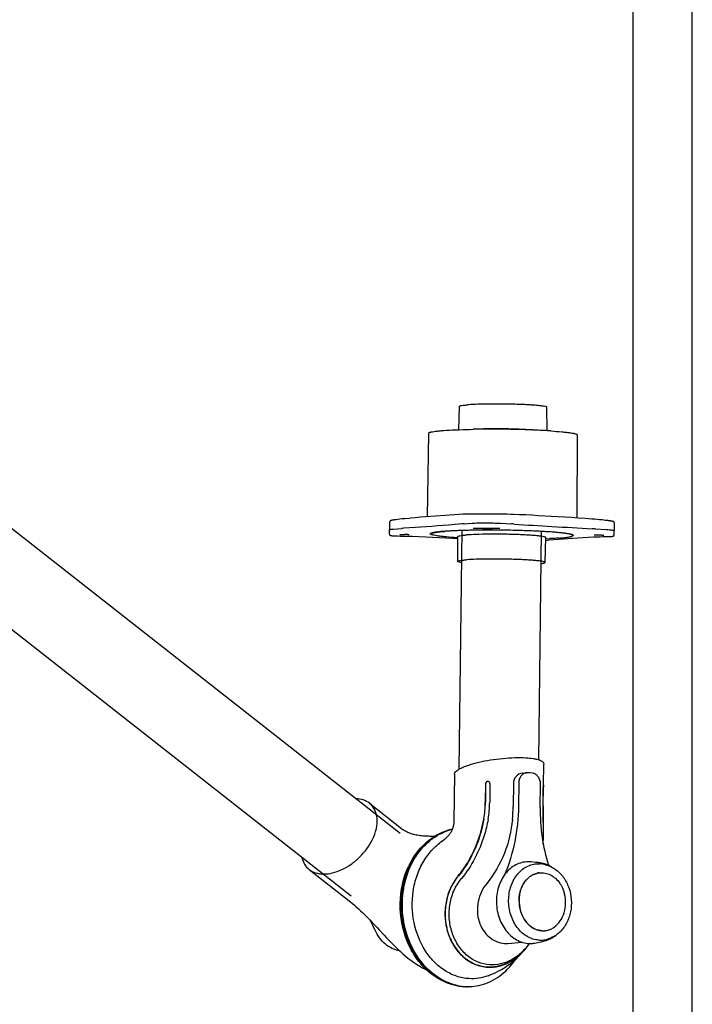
# Model space of a CAD drawing. Extents: x 0 to 420, y 0 to 297.
# Tile 6 of 7: x 363 to 420, y 65 to 148. Entities that reach past the tile are written whole.
import ezdxf

# ---------------------------------------------------------------- set-up
doc = ezdxf.new("R2010")
doc.units = 0
doc.header["$LTSCALE"] = 23.1
for name, color, linetype in [('100350_DXF_CONTINUOUS_LINE', 7, 'CONTINUOUS'), ('102161_DXF_CONTINUOUS_LINE', 7, 'CONTINUOUS'), ('102163_DXF_CONTINUOUS_LINE', 7, 'CONTINUOUS'), ('102200_DXF_CONTINUOUS_LINE', 7, 'CONTINUOUS'), ('102205_DXF_FORMAT', 7, 'CONTINUOUS'), ('105-5481_DXF_CONTINUOUS_LI', 7, 'CONTINUOUS')]:
    doc.layers.add(name, color=color, linetype=linetype)

msp = doc.modelspace()

# ---------------------------------------------------------------- linework, layer by layer
at = {"layer": '100350_DXF_CONTINUOUS_LINE', "color": 7, "linetype": 'CONTINUOUS'}
for p, q in [((400.314, 113.936), (400.371, 115.905)), ((407.745, 113.851), (407.733, 115.82)), ((401.346, 113.964), (401.521, 113.972)), ((406.716, 113.902), (406.539, 113.914)), ((397.755, 113.644), (397.637, 106.591)), ((410.297, 113.499), (410.253, 106.493)), ((394.836, 106.327), (394.805, 106.322)), ((394.87, 106.332), (394.836, 106.327)), ((395.013, 106.351), (394.87, 106.332)), ((395.166, 106.37), (395.013, 106.351)), ((395.324, 106.39), (395.166, 106.37)), ((395.486, 106.409), (395.324, 106.39)), ((395.591, 106.421), (395.486, 106.409)), ((395.639, 106.426), (395.591, 106.421)), ((395.688, 106.431), (395.639, 106.426)), ((395.751, 106.437), (395.688, 106.431)), ((395.751, 106.437), (396.189, 106.477)), ((398.337, 106.643), (397.498, 106.581)), ((400.719, 106.804), (400.666, 106.802)), ((400.783, 106.806), (400.719, 106.804)), ((400.91, 106.811), (400.783, 106.806)), ((401.071, 106.816), (400.91, 106.811)), ((401.229, 106.82), (401.071, 106.816)), ((401.382, 106.823), (401.229, 106.82)), ((401.519, 106.825), (401.382, 106.823)), ((403.956, 106.817), (403.771, 106.82)), ((404.162, 106.813), (403.956, 106.817)), ((404.373, 106.809), (404.162, 106.813)), ((404.683, 106.8), (404.373, 106.809)), ((404.819, 106.796), (404.683, 106.8)), ((404.92, 106.792), (404.819, 106.796)), ((411.511, 106.404), (411.51, 106.404)), ((411.624, 106.394), (411.511, 106.404)), ((411.749, 106.384), (411.624, 106.394)), ((411.968, 106.364), (411.749, 106.384)), ((412.182, 106.344), (411.968, 106.364)), ((412.39, 106.324), (412.182, 106.344)), ((412.675, 106.295), (412.39, 106.324)), ((412.73, 106.289), (412.675, 106.295)), ((412.795, 106.281), (412.73, 106.289)), ((412.835, 106.277), (412.795, 106.281)), ((412.893, 106.27), (412.835, 106.277)), ((412.929, 106.265), (412.893, 106.27)), ((412.963, 106.26), (412.929, 106.265)), ((412.995, 106.256), (412.963, 106.26)), ((413.026, 106.252), (412.995, 106.256)), ((413.054, 106.247), (413.026, 106.252)), ((413.081, 106.243), (413.054, 106.247)), ((413.107, 106.239), (413.081, 106.243)), ((394.467, 106.152), (394.448, 105.501)), ((394.45, 105.14), (394.448, 105.501)), ((394.448, 105.501), (394.448, 105.501)), ((394.467, 106.152), (394.467, 106.152)), ((394.789, 105.563), (395.468, 105.613)), ((400.743, 106.004), (401.421, 106.054)), ((402.323, 105.61), (402.324, 105.61)), ((402.324, 105.61), (402.325, 105.61)), ((402.325, 105.61), (402.326, 105.61)), ((402.326, 105.61), (402.328, 105.61)), ((402.328, 105.61), (402.329, 105.61)), ((402.329, 105.61), (402.331, 105.61)), ((402.331, 105.61), (402.334, 105.61)), ((402.334, 105.61), (402.337, 105.611)), ((402.337, 105.611), (402.34, 105.611)), ((402.34, 105.611), (402.345, 105.611)), ((402.345, 105.611), (402.35, 105.611)), ((402.35, 105.611), (402.358, 105.611)), ((402.358, 105.611), (402.369, 105.612)), ((402.369, 105.612), (402.384, 105.612)), ((402.384, 105.612), (402.406, 105.612)), ((402.406, 105.612), (402.439, 105.613)), ((402.439, 105.613), (402.493, 105.613)), ((402.493, 105.613), (402.582, 105.613)), ((402.582, 105.613), (402.628, 105.613)), ((402.628, 105.613), (402.766, 105.613)), ((402.766, 105.613), (402.885, 105.612)), ((402.885, 105.612), (402.963, 105.611)), ((402.963, 105.611), (403.014, 105.61)), ((403.014, 105.61), (403.046, 105.61)), ((403.046, 105.61), (403.07, 105.609)), ((403.07, 105.609), (403.085, 105.609)), ((403.085, 105.609), (403.096, 105.608)), ((403.096, 105.608), (403.106, 105.608)), ((403.106, 105.608), (403.113, 105.607)), ((403.113, 105.607), (403.12, 105.607)), ((403.12, 105.607), (403.124, 105.607)), ((403.124, 105.607), (403.127, 105.607)), ((403.127, 105.607), (403.13, 105.607)), ((403.13, 105.607), (403.132, 105.606)), ((403.132, 105.606), (403.134, 105.606)), ((403.134, 105.606), (403.135, 105.606)), ((403.135, 105.606), (403.137, 105.606)), ((403.83, 106.049), (404.74, 105.995)), ((411.815, 105.578), (412.725, 105.524)), ((413.131, 106.235), (413.107, 106.239)), ((413.153, 106.231), (413.131, 106.235)), ((413.407, 105.067), (413.417, 105.428)), ((413.414, 106.079), (413.417, 105.428)), ((413.417, 105.428), (413.417, 105.428)), ((394.788, 104.988), (394.817, 104.986)), ((394.817, 104.986), (394.847, 104.985)), ((394.847, 104.985), (394.88, 104.983)), ((394.88, 104.983), (394.915, 104.981)), ((394.915, 104.981), (394.951, 104.98)), ((394.951, 104.98), (394.99, 104.979)), ((394.99, 104.979), (395.031, 104.977)), ((395.031, 104.977), (395.074, 104.976)), ((395.074, 104.976), (395.142, 104.975)), ((395.142, 104.975), (395.384, 104.972)), ((395.384, 104.972), (395.589, 104.968)), ((395.387, 105.093), (395.398, 105.094)), ((395.398, 105.094), (395.411, 105.096)), ((395.411, 105.096), (395.424, 105.097)), ((395.424, 105.097), (395.438, 105.098)), ((395.438, 105.098), (395.452, 105.1)), ((395.452, 105.1), (395.468, 105.101)), ((395.468, 105.101), (395.484, 105.103)), ((395.484, 105.103), (395.5, 105.104)), ((395.5, 105.104), (395.518, 105.105)), ((395.518, 105.105), (395.535, 105.107)), ((395.535, 105.107), (395.553, 105.108)), ((395.553, 105.108), (395.581, 105.11)), ((395.581, 105.11), (395.61, 105.111)), ((395.589, 104.968), (395.799, 104.964)), ((395.61, 105.111), (395.634, 105.112)), ((395.634, 105.112), (395.658, 105.113)), ((395.658, 105.113), (395.681, 105.114)), ((395.681, 105.114), (395.716, 105.115)), ((395.716, 105.115), (395.739, 105.116)), ((395.739, 105.116), (395.773, 105.117)), ((395.773, 105.117), (395.806, 105.118)), ((395.799, 104.964), (396.014, 104.958)), ((395.806, 105.118), (395.838, 105.118)), ((395.838, 105.118), (395.858, 105.118)), ((395.858, 105.118), (395.878, 105.118)), ((395.878, 105.118), (395.898, 105.118)), ((395.898, 105.118), (395.916, 105.118)), ((395.916, 105.118), (395.934, 105.118)), ((395.934, 105.118), (395.951, 105.117)), ((395.951, 105.117), (395.968, 105.117)), ((395.968, 105.117), (395.983, 105.116)), ((395.983, 105.116), (395.998, 105.116)), ((395.998, 105.116), (396.012, 105.115)), ((396.012, 105.115), (396.026, 105.115)), ((396.014, 104.958), (396.155, 104.954)), ((396.026, 105.115), (396.038, 105.114)), ((396.155, 104.954), (396.361, 104.949)), ((396.361, 104.949), (396.362, 104.949)), ((397.934, 105.151), (397.935, 105.216)), ((399.216, 104.828), (399.771, 104.796)), ((399.771, 104.796), (400.21, 104.769)), ((400.209, 104.824), (399.88, 104.847)), ((400.221, 102.834), (400.209, 104.928)), ((407.583, 102.749), (407.643, 104.843)), ((407.64, 104.739), (407.97, 104.754)), ((409.922, 105.014), (409.923, 105.079)), ((411.672, 104.902), (412.117, 104.915)), ((411.782, 105.082), (411.791, 105.082)), ((411.791, 105.082), (411.801, 105.083)), ((411.801, 105.083), (411.812, 105.083)), ((411.812, 105.083), (411.823, 105.083)), ((411.823, 105.083), (411.835, 105.084)), ((411.835, 105.084), (411.848, 105.084)), ((411.848, 105.084), (411.861, 105.084)), ((411.861, 105.084), (411.875, 105.084)), ((411.875, 105.084), (411.89, 105.084)), ((411.89, 105.084), (411.913, 105.083)), ((411.913, 105.083), (411.937, 105.083)), ((411.937, 105.083), (411.962, 105.082)), ((411.962, 105.082), (411.989, 105.082)), ((411.989, 105.082), (412.016, 105.081)), ((412.016, 105.081), (412.05, 105.079)), ((412.05, 105.079), (412.077, 105.078)), ((412.077, 105.078), (412.113, 105.076)), ((412.113, 105.076), (412.149, 105.074)), ((412.117, 104.915), (412.118, 104.915)), ((412.118, 104.915), (412.23, 104.918)), ((412.149, 105.074), (412.176, 105.073)), ((412.176, 105.073), (412.211, 105.071)), ((412.211, 105.071), (412.245, 105.068)), ((412.23, 104.918), (412.463, 104.925)), ((412.245, 105.068), (412.277, 105.066)), ((412.277, 105.066), (412.308, 105.063)), ((412.308, 105.063), (412.33, 105.061)), ((412.33, 105.061), (412.352, 105.059)), ((412.352, 105.059), (412.372, 105.057)), ((412.372, 105.057), (412.391, 105.055)), ((412.391, 105.055), (412.409, 105.053)), ((412.409, 105.053), (412.425, 105.052)), ((412.425, 105.052), (412.441, 105.05)), ((412.441, 105.05), (412.451, 105.049)), ((412.451, 105.049), (412.46, 105.047)), ((412.46, 105.047), (412.469, 105.046)), ((412.463, 104.925), (412.621, 104.93)), ((412.481, 105.044), (412.488, 105.043)), ((412.488, 105.043), (412.495, 105.042)), ((412.495, 105.042), (412.502, 105.041)), ((412.851, 104.934), (413.013, 104.936)), ((413.058, 104.937), (413.08, 104.938)), ((413.08, 104.938), (413.1, 104.938)), ((413.1, 104.938), (413.119, 104.939)), ((413.119, 104.939), (413.138, 104.94)), ((413.138, 104.94), (413.155, 104.94)), ((413.155, 104.94), (413.172, 104.941)), ((413.172, 104.941), (413.187, 104.942)), ((413.187, 104.942), (413.202, 104.943)), ((413.407, 105.067), (413.407, 105.067))]:
    msp.add_line(p, q, dxfattribs=at)
for points in [[(394.805, 106.322), (394.79, 106.32), (394.776, 106.318), (394.762, 106.315), (394.748, 106.313), (394.735, 106.311), (394.722, 106.308), (394.71, 106.306), (394.698, 106.304), (394.687, 106.302), (394.676, 106.299), (394.665, 106.297), (394.655, 106.295), (394.645, 106.292), (394.636, 106.29), (394.627, 106.288), (394.618, 106.286), (394.61, 106.283), (394.602, 106.281), (394.594, 106.279), (394.587, 106.276), (394.58, 106.274), (394.573, 106.272), (394.566, 106.269), (394.56, 106.267), (394.554, 106.264), (394.547, 106.261), (394.541, 106.258), (394.535, 106.255), (394.529, 106.251), (394.522, 106.247), (394.516, 106.243), (394.51, 106.237), (394.503, 106.232), (394.497, 106.225), (394.491, 106.218), (394.485, 106.209), (394.479, 106.2), (394.474, 106.19), (394.471, 106.179), (394.468, 106.167), (394.467, 106.156), (394.467, 106.152)], [(397.498, 106.581), (397.069, 106.549), (396.632, 106.514), (396.189, 106.477)], [(400.667, 106.802), (400.307, 106.782), (399.928, 106.759), (399.541, 106.732), (399.147, 106.703), (398.337, 106.643)], [(407.026, 106.687), (406.487, 106.717), (405.954, 106.746), (405.427, 106.772), (404.92, 106.792)], [(411.51, 106.404), (410.948, 106.446), (410.373, 106.485), (409.802, 106.522), (409.237, 106.556), (408.676, 106.59), (408.121, 106.622), (407.026, 106.687)], [(402.321, 105.609), (402.321, 105.609), (402.321, 105.609), (402.321, 105.609), (402.321, 105.609), (402.322, 105.609), (402.322, 105.61), (402.322, 105.61), (402.323, 105.61), (402.323, 105.61)], [(403.137, 105.606), (403.138, 105.606), (403.139, 105.606), (403.139, 105.606), (403.14, 105.606), (403.14, 105.606), (403.141, 105.606), (403.141, 105.605), (403.142, 105.605), (403.142, 105.605), (403.142, 105.605)], [(413.414, 106.079), (413.413, 106.082), (413.413, 106.092), (413.411, 106.102), (413.408, 106.112), (413.405, 106.121), (413.401, 106.13), (413.396, 106.138), (413.391, 106.145), (413.386, 106.151), (413.38, 106.157), (413.375, 106.161), (413.37, 106.166), (413.365, 106.17), (413.36, 106.173), (413.355, 106.176), (413.35, 106.179), (413.345, 106.181), (413.341, 106.183), (413.336, 106.185), (413.332, 106.187), (413.327, 106.189), (413.323, 106.191), (413.318, 106.193), (413.313, 106.195), (413.308, 106.196), (413.302, 106.198), (413.297, 106.2), (413.291, 106.201), (413.285, 106.203), (413.279, 106.205), (413.273, 106.206), (413.266, 106.208), (413.259, 106.21), (413.252, 106.212), (413.245, 106.213), (413.237, 106.215), (413.229, 106.217), (413.221, 106.219), (413.212, 106.22), (413.203, 106.222), (413.194, 106.224), (413.184, 106.226), (413.174, 106.228), (413.153, 106.231)], [(394.45, 105.14), (394.45, 105.135), (394.451, 105.124), (394.453, 105.113), (394.457, 105.102), (394.461, 105.092), (394.466, 105.082), (394.472, 105.074), (394.478, 105.066), (394.484, 105.059), (394.491, 105.054), (394.497, 105.049), (394.503, 105.044), (394.509, 105.04), (394.515, 105.037), (394.521, 105.034), (394.527, 105.031), (394.533, 105.029), (394.539, 105.026), (394.544, 105.024), (394.55, 105.022), (394.556, 105.021), (394.562, 105.019), (394.568, 105.017), (394.574, 105.016), (394.581, 105.014), (394.588, 105.012), (394.595, 105.011), (394.602, 105.01), (394.609, 105.008), (394.617, 105.007), (394.625, 105.006), (394.633, 105.004), (394.642, 105.003), (394.651, 105.002), (394.66, 105), (394.67, 104.999), (394.68, 104.998), (394.69, 104.997), (394.701, 104.996), (394.712, 104.995), (394.724, 104.994), (394.736, 104.992), (394.748, 104.991), (394.761, 104.99), (394.788, 104.988)], [(395.317, 105.079), (395.317, 105.079), (395.317, 105.079), (395.318, 105.079), (395.319, 105.08), (395.32, 105.08), (395.322, 105.081), (395.323, 105.081), (395.325, 105.082), (395.328, 105.082), (395.33, 105.083), (395.333, 105.084), (395.335, 105.084), (395.339, 105.085), (395.342, 105.085), (395.345, 105.086), (395.349, 105.087), (395.353, 105.088), (395.357, 105.088), (395.362, 105.089), (395.366, 105.09), (395.371, 105.09), (395.376, 105.091), (395.381, 105.092), (395.387, 105.093)], [(396.038, 105.114), (396.049, 105.113), (396.055, 105.113), (396.06, 105.113), (396.065, 105.112), (396.07, 105.112), (396.074, 105.111), (396.079, 105.111), (396.083, 105.111), (396.087, 105.11), (396.091, 105.11), (396.094, 105.109), (396.098, 105.109), (396.101, 105.109), (396.104, 105.108), (396.106, 105.108), (396.109, 105.107), (396.111, 105.107), (396.113, 105.106), (396.115, 105.106), (396.117, 105.106), (396.118, 105.105), (396.119, 105.105), (396.12, 105.105), (396.121, 105.105)], [(396.362, 104.949), (396.932, 104.933), (397.513, 104.912), (398.087, 104.887), (398.654, 104.858), (399.216, 104.828)], [(407.636, 104.605), (407.938, 104.638), (408.317, 104.676), (408.705, 104.711), (409.102, 104.743), (409.508, 104.775), (409.923, 104.805), (410.347, 104.833), (410.78, 104.859), (411.222, 104.882), (411.672, 104.902)], [(411.733, 105.077), (411.734, 105.077), (411.734, 105.077), (411.735, 105.077), (411.736, 105.078), (411.737, 105.078), (411.738, 105.078), (411.74, 105.078), (411.742, 105.079), (411.744, 105.079), (411.746, 105.079), (411.748, 105.08), (411.751, 105.08), (411.754, 105.08), (411.757, 105.08), (411.76, 105.081), (411.763, 105.081), (411.767, 105.081), (411.77, 105.081), (411.774, 105.082), (411.778, 105.082), (411.782, 105.082)], [(412.469, 105.046), (412.477, 105.045), (412.481, 105.044)], [(412.502, 105.041), (412.508, 105.04), (412.511, 105.04), (412.513, 105.039), (412.516, 105.039), (412.518, 105.038), (412.521, 105.038), (412.523, 105.037), (412.525, 105.037), (412.527, 105.036), (412.529, 105.036), (412.531, 105.036), (412.532, 105.035), (412.534, 105.035), (412.535, 105.034), (412.536, 105.034), (412.537, 105.034), (412.538, 105.033), (412.539, 105.033), (412.54, 105.033), (412.54, 105.033)], [(412.621, 104.93), (412.775, 104.933), (412.851, 104.934)], [(413.013, 104.936), (413.024, 104.936), (413.058, 104.937)], [(413.202, 104.943), (413.209, 104.944), (413.216, 104.944), (413.223, 104.945), (413.229, 104.946), (413.235, 104.946), (413.241, 104.947), (413.247, 104.948), (413.253, 104.948), (413.259, 104.949), (413.264, 104.95), (413.269, 104.95), (413.274, 104.951), (413.279, 104.952), (413.284, 104.953), (413.289, 104.954), (413.293, 104.955), (413.298, 104.956), (413.302, 104.957), (413.307, 104.958), (413.311, 104.959), (413.316, 104.96), (413.32, 104.961), (413.325, 104.963), (413.329, 104.965), (413.334, 104.966), (413.339, 104.969), (413.344, 104.971), (413.349, 104.974), (413.355, 104.977), (413.361, 104.981), (413.366, 104.986), (413.372, 104.991), (413.378, 104.997), (413.384, 105.003), (413.389, 105.011), (413.394, 105.019), (413.398, 105.028), (413.402, 105.037), (413.404, 105.046), (413.406, 105.056), (413.407, 105.065), (413.407, 105.067)]]:
    msp.add_lwpolyline(points, dxfattribs=at)
for centre, radius, start, end in [((402.947, 19.729), 94.249, 87.81621, 90.867), ((403.98, 48.406), 65.553, 86.6818, 87.76297), ((404.948, 65.919), 48.013, 86.26491, 86.62543), ((401.883, 75.84), 30.987, 90.14363, 90.67146), ((402.308, -31.387), 138.214, 89.95894, 90.2086), ((402.168, -3.805), 110.632, 89.87604, 90.1879), ((402.299, -37.553), 144.381, 89.74363, 89.95707), ((402.056, -135.673), 242.501, 89.78991, 89.91702), ((402.298, -36.535), 143.363, 89.49849, 89.74148), ((402.464, -28.985), 135.811, 89.54043, 89.79691), ((403.069, 50.875), 55.949, 89.28066, 89.50388), ((396.505, 91.574), 14.077, 93.4153, 94.22683), ((401.467, 96.123), 9.907, 94.19216, 95.21976), ((401.833, 72.438), 33.177, 90.24964, 90.56842), ((403.191, 56.455), 49.157, 89.33564, 89.45589), ((403.144, 78.907), 27.135, 86.11146, 86.62771), ((428.96, 458.717), 353.551, 266.11146, 266.62771), ((433.26, 532.445), 427.404, 266.63371, 267.08905), ((409.889, 72.831), 32.803, 86.63371, 87.08905), ((398.009, 105.256), 0.14, 234.03101, 237.044), ((398.029, 105.287), 0.176, 237.03576, 239.67218)]:
    msp.add_arc(centre, radius, start, end, dxfattribs=at)
for points, knots in [([(400.371, 115.905), (400.372, 115.912), (400.388, 115.929), (400.451, 115.955), (400.588, 115.984), (400.816, 116.013), (400.997, 116.029), (401.101, 116.036)], [0, 0, 0, 0, 0.029617, 0.082842, 0.275168, 0.582975, 1, 1, 1, 1]), ([(407.733, 115.82), (407.733, 115.827), (407.718, 115.845), (407.658, 115.871), (407.527, 115.903), (407.309, 115.936), (407.012, 115.969), (406.643, 116.001), (406.211, 116.029), (405.727, 116.053), (405.201, 116.073), (404.648, 116.088), (403.893, 116.101), (402.982, 116.103), (401.989, 116.084), (401.374, 116.056), (401.101, 116.036)], [0, 0, 0, 0, 0.003252, 0.009035, 0.029866, 0.063199, 0.108396, 0.164417, 0.229931, 0.30336, 0.382929, 0.466708, 0.552666, 0.722767, 0.876821, 1, 1, 1, 1]), ([(397.755, 113.644), (397.755, 113.663), (397.792, 113.689), (397.843, 113.71), (397.909, 113.731), (397.992, 113.75), (398.137, 113.778), (398.362, 113.81), (398.681, 113.843), (399.229, 113.887), (399.67, 113.91), (399.983, 113.923)], [0, 0, 0, 0, 0.025203, 0.047696, 0.077656, 0.115236, 0.160446, 0.273438, 0.415612, 0.585435, 1, 1, 1, 1]), ([(399.983, 113.923), (400.102, 113.928), (400.615, 113.948), (401.128, 113.96), (401.521, 113.967)], [0, 0, 0, 0, 0.232525, 1, 1, 1, 1]), ([(406.539, 113.914), (406.152, 113.941), (405.316, 113.981), (404.031, 114.01), (402.746, 114.01), (401.909, 113.99), (401.521, 113.972)], [0, 0, 0, 0, 0.231905, 0.500001, 0.768097, 1, 1, 1, 1]), ([(408.076, 113.83), (408.388, 113.81), (408.829, 113.777), (409.375, 113.72), (409.694, 113.679), (409.918, 113.643), (410.062, 113.611), (410.144, 113.59), (410.21, 113.568), (410.261, 113.545), (410.297, 113.518), (410.297, 113.499)], [0, 0, 0, 0, 0.414576, 0.584397, 0.726568, 0.839557, 0.884767, 0.922345, 0.952305, 0.974797, 1, 1, 1, 1]), ([(394.448, 105.501), (394.448, 105.504), (394.456, 105.513), (394.485, 105.524), (394.549, 105.538), (394.656, 105.552), (394.74, 105.559), (394.789, 105.563)], [0, 0, 0, 0, 0.029614, 0.082843, 0.275169, 0.582974, 1, 1, 1, 1]), ([(400.566, 105.989), (400.194, 105.955), (398.562, 105.814), (396.928, 105.702), (395.666, 105.626)], [0, 0, 0, 0, 0.228192, 1, 1, 1, 1]), ([(397.903, 105.177), (397.903, 105.187), (397.915, 105.203), (397.937, 105.218), (397.975, 105.237), (398.041, 105.258), (398.141, 105.282), (398.269, 105.306), (398.492, 105.338), (398.834, 105.374), (399.316, 105.41), (399.887, 105.441), (400.534, 105.466), (401.245, 105.484), (402.008, 105.496), (403.085, 105.501), (404.445, 105.49), (406.022, 105.449), (407.046, 105.404), (407.53, 105.375)], [0, 0, 0, 0, 0.003121, 0.005427, 0.008359, 0.016236, 0.026883, 0.040308, 0.056477, 0.096778, 0.147095, 0.206502, 0.273888, 0.347982, 0.427384, 0.510588, 0.682043, 0.849394, 1, 1, 1, 1]), ([(409.922, 105.014), (409.922, 105.025), (409.906, 105.044), (409.879, 105.061), (409.831, 105.083), (409.748, 105.109), (409.622, 105.138), (409.461, 105.167), (409.18, 105.209), (408.751, 105.257), (408.151, 105.308), (407.447, 105.354), (406.658, 105.393), (405.802, 105.426), (404.901, 105.45), (403.672, 105.471), (402.188, 105.475), (400.57, 105.444), (399.568, 105.399), (399.123, 105.366)], [0, 0, 0, 0, 0.003228, 0.005742, 0.008988, 0.017798, 0.029764, 0.044868, 0.063041, 0.108191, 0.164181, 0.229678, 0.303104, 0.382682, 0.466482, 0.552468, 0.72264, 0.876767, 1, 1, 1, 1]), ([(401.421, 106.054), (401.587, 106.066), (401.964, 106.081), (402.566, 106.087), (403.203, 106.077), (403.628, 106.061), (403.83, 106.049)], [0, 0, 0, 0, 0.207182, 0.469825, 0.748162, 1, 1, 1, 1]), ([(403.658, 105.61), (403.318, 105.613), (402.662, 105.615), (402.006, 105.616), (401.689, 105.615)], [0, 0, 0, 0, 0.516987, 1, 1, 1, 1]), ([(412.725, 105.524), (412.822, 105.518), (412.958, 105.509), (413.128, 105.493), (413.228, 105.481), (413.306, 105.469), (413.365, 105.456), (413.399, 105.446), (413.417, 105.434), (413.417, 105.428)], [0, 0, 0, 0, 0.412743, 0.582813, 0.725622, 0.839352, 0.922731, 0.975344, 1, 1, 1, 1]), ([(397.927, 105.143), (397.923, 105.145), (397.912, 105.154), (397.903, 105.168), (397.903, 105.177)], [0, 0, 0, 0, 0.318246, 1, 1, 1, 1]), ([(397.934, 105.151), (397.935, 105.163), (397.952, 105.182), (397.98, 105.198), (398.031, 105.22), (398.119, 105.244), (398.252, 105.272), (398.421, 105.297), (398.715, 105.333), (398.953, 105.354), (399.123, 105.366)], [0, 0, 0, 0, 0.02943, 0.052572, 0.082536, 0.164003, 0.27473, 0.414493, 0.58262, 1, 1, 1, 1]), ([(399.88, 104.847), (399.605, 104.866), (399.218, 104.897), (398.739, 104.949), (398.46, 104.987), (398.265, 105.021), (398.138, 105.049), (398.067, 105.069), (398.01, 105.089), (397.965, 105.11), (397.934, 105.134), (397.934, 105.151)], [0, 0, 0, 0, 0.415547, 0.585176, 0.726952, 0.839503, 0.884523, 0.921958, 0.951835, 0.974336, 1, 1, 1, 1]), ([(400.209, 104.928), (400.209, 104.936), (400.225, 104.954), (400.288, 104.979), (400.427, 105.009), (400.657, 105.038), (400.84, 105.054), (400.946, 105.062)], [0, 0, 0, 0, 0.029268, 0.082024, 0.273877, 0.581968, 1, 1, 1, 1]), ([(407.643, 104.843), (407.644, 104.85), (407.629, 104.868), (407.569, 104.894), (407.437, 104.926), (407.219, 104.96), (406.919, 104.994), (406.547, 105.025), (406.111, 105.054), (405.621, 105.079), (405.09, 105.099), (404.531, 105.114), (403.768, 105.127), (402.848, 105.129), (401.844, 105.11), (401.222, 105.082), (400.946, 105.062)], [0, 0, 0, 0, 0.003205, 0.008913, 0.029597, 0.06281, 0.107917, 0.163879, 0.229364, 0.302794, 0.382388, 0.466214, 0.552236, 0.722493, 0.876704, 1, 1, 1, 1]), ([(407.53, 105.375), (407.709, 105.364), (408.048, 105.343), (408.527, 105.305), (408.943, 105.265), (409.292, 105.224), (409.537, 105.186), (409.696, 105.154), (409.787, 105.132), (409.858, 105.11), (409.909, 105.088), (409.943, 105.067), (409.954, 105.047), (409.954, 105.039)], [0, 0, 0, 0, 0.217632, 0.412755, 0.582784, 0.725492, 0.839078, 0.884533, 0.922287, 0.952321, 0.974751, 0.990057, 1, 1, 1, 1]), ([(408.733, 104.799), (408.675, 104.795), (408.42, 104.777), (408.166, 104.763), (407.97, 104.754)], [0, 0, 0, 0, 0.230136, 1, 1, 1, 1]), ([(408.733, 104.799), (408.903, 104.812), (409.142, 104.832), (409.436, 104.868), (409.605, 104.894), (409.738, 104.921), (409.825, 104.945), (409.876, 104.967), (409.905, 104.983), (409.922, 105.002), (409.922, 105.014)], [0, 0, 0, 0, 0.41738, 0.585507, 0.72527, 0.835997, 0.917464, 0.947428, 0.97057, 1, 1, 1, 1]), ([(409.934, 105.008), (409.933, 105.007), (409.926, 105.002), (409.919, 104.998), (409.914, 104.995)], [0, 0, 0, 0, 0.227134, 1, 1, 1, 1]), ([(409.954, 105.039), (409.954, 105.036), (409.952, 105.024), (409.942, 105.014), (409.934, 105.008)], [0, 0, 0, 0, 0.209881, 1, 1, 1, 1]), ([(400.221, 102.834), (400.221, 102.841), (400.237, 102.859), (400.3, 102.884), (400.437, 102.914), (400.665, 102.942), (400.846, 102.958), (400.951, 102.966)], [0, 0, 0, 0, 0.029268, 0.082024, 0.273877, 0.581968, 1, 1, 1, 1]), ([(407.583, 102.749), (407.583, 102.756), (407.568, 102.774), (407.509, 102.8), (407.379, 102.832), (407.162, 102.865), (406.865, 102.899), (406.497, 102.93), (406.065, 102.958), (405.58, 102.983), (405.055, 103.003), (404.501, 103.018), (403.746, 103.03), (402.834, 103.032), (401.84, 103.014), (401.224, 102.986), (400.951, 102.966)], [0, 0, 0, 0, 0.003205, 0.008913, 0.029597, 0.06281, 0.107917, 0.163879, 0.229364, 0.302794, 0.382388, 0.466214, 0.552236, 0.722493, 0.876704, 1, 1, 1, 1]), ([(400.546, 102.734), (400.499, 102.741), (400.417, 102.755), (400.325, 102.776), (400.27, 102.795), (400.241, 102.808), (400.221, 102.823), (400.221, 102.834)], [0, 0, 0, 0, 0.412147, 0.714301, 0.823886, 0.90642, 1, 1, 1, 1]), ([(407.255, 102.657), (407.303, 102.663), (407.385, 102.675), (407.478, 102.694), (407.533, 102.711), (407.562, 102.724), (407.582, 102.738), (407.583, 102.749)], [0, 0, 0, 0, 0.412136, 0.714298, 0.823893, 0.906419, 1, 1, 1, 1])]:
    msp.add_open_spline(points, degree=3, knots=knots, dxfattribs=at)
at = {"layer": '102161_DXF_CONTINUOUS_LINE', "color": 7, "linetype": 'CONTINUOUS'}
for p, q in [((400.347, 85.33), (400.578, 105.466)), ((407.065, 86.103), (407.286, 105.389))]:
    msp.add_line(p, q, dxfattribs=at)
at = {"layer": '102163_DXF_CONTINUOUS_LINE', "color": 7, "linetype": 'CONTINUOUS'}
for p, q in [((395.367, 79.887), (360.027, 107.6)), ((391.228, 74.608), (356.284, 102.011))]:
    msp.add_line(p, q, dxfattribs=at)
at = {"layer": '102200_DXF_CONTINUOUS_LINE', "color": 7, "linetype": 'CONTINUOUS'}
for p, q in [((407.449, 84.011), (407.469, 85.751)), ((399.934, 84.885), (399.888, 80.907)), ((405.654, 84.979), (406.006, 85.006)), ((406.064, 85.007), (406.006, 85.005)), ((406.287, 85.001), (406.064, 85.007)), ((406.51, 84.981), (406.287, 85.001)), ((402.558, 84.096), (402.54, 82.527)), ((402.566, 84.094), (402.548, 82.525)), ((402.928, 84.098), (402.91, 82.529)), ((404.907, 84.124), (404.884, 82.159)), ((405.357, 84.157), (405.334, 82.192)), ((407.174, 82.083), (407.197, 84.049)), ((407.415, 82.263), (407.433, 83.832)), ((407.447, 83.853), (407.448, 83.874)), ((407.448, 83.874), (407.449, 83.943)), ((407.429, 82.239), (407.447, 83.808)), ((392.768, 82.444), (395.619, 80.208)), ((407.415, 82.239), (407.415, 82.263)), ((407.407, 80.802), (407.407, 80.834)), ((407.408, 80.809), (407.408, 80.802)), ((407.409, 80.842), (407.409, 80.815)), ((407.409, 80.815), (407.409, 80.809)), ((400.528, 76.094), (400.525, 76.09)), ((404.452, 70.636), (405.654, 70.725)), ((400.291, 67.062), (400.288, 67.063))]:
    msp.add_line(p, q, dxfattribs=at)
for points in [[(399.888, 80.907), (399.888, 80.871), (399.884, 80.807), (399.878, 80.739), (399.869, 80.669), (399.857, 80.596), (399.841, 80.523), (399.822, 80.45), (399.8, 80.377), (399.775, 80.305), (399.747, 80.236), (399.718, 80.169), (399.687, 80.105), (399.654, 80.045), (399.621, 79.988), (399.587, 79.933), (399.552, 79.881), (399.516, 79.832), (399.481, 79.786), (399.445, 79.741), (399.409, 79.699), (399.373, 79.658), (399.337, 79.62), (399.301, 79.584), (399.267, 79.55), (399.233, 79.518), (399.201, 79.488), (399.171, 79.461), (399.142, 79.437), (399.116, 79.416), (399.094, 79.398), (399.075, 79.383), (399.06, 79.371), (399.049, 79.363), (399.043, 79.359), (399.042, 79.358)], [(398.275, 79.658), (398.178, 79.656), (398.077, 79.655), (397.974, 79.655), (397.867, 79.655), (397.758, 79.657), (397.647, 79.661), (397.534, 79.666), (397.419, 79.673), (397.303, 79.682), (397.186, 79.693), (397.068, 79.707), (396.95, 79.723), (396.833, 79.742), (396.718, 79.764), (396.604, 79.789), (396.494, 79.816), (396.387, 79.846), (396.285, 79.878), (396.188, 79.911), (396.098, 79.946), (396.014, 79.981), (395.937, 80.016), (395.867, 80.051), (395.805, 80.085), (395.751, 80.117), (395.704, 80.147), (395.665, 80.174), (395.632, 80.198), (395.618, 80.208)], [(407.432, 78.998), (407.427, 79.177), (407.423, 79.347)], [(387.679, 76.871), (391.053, 74.226), (391.19, 74.115), (391.338, 73.991), (391.496, 73.856), (391.662, 73.709), (391.837, 73.55), (392.02, 73.38), (392.208, 73.2), (392.402, 73.011), (392.599, 72.814), (392.8, 72.61), (393.003, 72.401), (393.207, 72.187), (393.412, 71.97), (393.615, 71.753)], [(393.615, 71.753), (394.019, 71.32), (394.217, 71.109), (394.413, 70.902)], [(394.413, 70.902), (394.608, 70.7), (394.8, 70.503), (394.992, 70.312), (395.185, 70.125), (395.382, 69.941), (395.585, 69.758), (395.794, 69.578), (396.014, 69.399), (396.247, 69.221), (396.492, 69.044), (396.748, 68.874), (397.015, 68.71), (397.295, 68.552), (397.58, 68.406), (397.586, 68.403)], [(402.78, 67.909), (403.009, 67.999), (403.317, 68.134), (403.615, 68.281), (403.904, 68.439), (404.182, 68.607), (404.451, 68.787), (404.711, 68.978), (404.961, 69.179), (405.202, 69.392), (405.434, 69.616), (405.656, 69.851), (405.867, 70.097), (406.068, 70.354), (406.198, 70.534)]]:
    msp.add_lwpolyline(points, dxfattribs=at)
for centre, radius, start, end in [((402.745, 84.108), 0.18, 73.08458, 75.52189), ((409.554, 83.808), 2.121, 178.73184, 179.34086), ((422.706, 83.631), 15.26, 179.16623, 179.33412), ((393.715, 82.624), 8.825, 350.29825, 359.37513), ((393.603, 82.625), 8.945, 350.40367, 359.35765), ((393.952, 82.626), 8.959, 350.23788, 359.37968), ((561.723, 80.681), 154.316, 179.42136, 179.94295), ((222.114, 84.123), 185.324, 358.98559, 359.4176), ((391.825, 82.307), 13.06, 354.60074, 359.34944), ((423.416, 81.882), 16.243, 179.29087, 196.68973), ((390.921, 83.112), 11.661, 350.08754, 350.24681), ((394.539, 82.533), 8.365, 349.96304, 350.18575), ((467.027, 80.74), 59.621, 179.94042, 181.33905), ((453.509, 79.912), 46.109, 178.89377, 179.01265), ((400.633, 75.972), 4.365, 101.66528, 107.61659), ((400.745, 75.961), 4.384, 103.21319, 108.95516), ((402.255, 74.205), 6.843, 153.95777, 154.83105), ((402.207, 74.228), 6.789, 153.19086, 153.95739), ((402.344, 74.261), 6.845, 153.95761, 154.69488), ((379.801, 65.716), 14.734, 24.1388, 27.68169), ((404.295, 72.754), 2.123, 266.64214, 274.24545), ((401.84, 73.754), 5.406, 323.52893, 324.60245), ((401.48, 73.817), 5.748, 325.17066, 326.23259), ((403.118, 71.932), 3.113, 266.38955, 266.62336), ((400.975, 71.338), 4.357, 260.85431, 268.02052), ((401.084, 71.368), 4.379, 259.55993, 266.60196), ((401.077, 71.301), 4.312, 266.65207, 287.65093), ((400.972, 71.279), 4.297, 268.03919, 274.65759)]:
    msp.add_arc(centre, radius, start, end, dxfattribs=at)
for points, knots in [([(399.934, 84.885), (399.935, 84.983), (400.056, 85.137), (400.265, 85.287), (400.508, 85.421), (400.808, 85.551), (401.305, 85.729), (402.032, 85.925), (402.99, 86.11), (404.007, 86.24), (405.003, 86.305), (405.653, 86.301), (405.959, 86.283)], [0, 0, 0, 0, 0.046138, 0.080796, 0.124001, 0.175524, 0.234766, 0.372853, 0.529654, 0.69446, 0.855287, 1, 1, 1, 1]), ([(405.959, 86.283), (406.173, 86.27), (406.475, 86.242), (406.846, 86.169), (407.065, 86.108), (407.239, 86.035), (407.367, 85.954), (407.451, 85.859), (407.47, 85.785), (407.469, 85.751)], [0, 0, 0, 0, 0.379434, 0.537041, 0.671355, 0.782043, 0.870286, 0.940011, 1, 1, 1, 1]), ([(405.654, 84.979), (405.461, 84.965), (405.066, 84.75), (404.909, 84.335), (404.907, 84.124)], [0, 0, 0, 0, 0.479093, 1, 1, 1, 1]), ([(406.006, 85.005), (405.919, 84.999), (405.74, 84.942), (405.528, 84.746), (405.39, 84.473), (405.358, 84.264), (405.357, 84.157)], [0, 0, 0, 0, 0.225516, 0.46533, 0.725054, 1, 1, 1, 1]), ([(407.197, 84.049), (407.198, 84.163), (407.166, 84.389), (407.021, 84.687), (406.796, 84.904), (406.604, 84.972), (406.51, 84.981)], [0, 0, 0, 0, 0.271761, 0.533526, 0.775994, 1, 1, 1, 1]), ([(402.79, 84.283), (402.763, 84.29), (402.704, 84.291), (402.626, 84.252), (402.571, 84.183), (402.558, 84.125), (402.558, 84.096)], [0, 0, 0, 0, 0.24599, 0.49396, 0.74583, 1, 1, 1, 1]), ([(402.786, 84.283), (402.734, 84.292), (402.616, 84.259), (402.567, 84.148), (402.566, 84.094)], [0, 0, 0, 0, 0.493761, 1, 1, 1, 1]), ([(402.928, 84.098), (402.929, 84.138), (402.904, 84.22), (402.834, 84.269), (402.797, 84.281)], [0, 0, 0, 0, 0.504234, 1, 1, 1, 1]), ([(407.438, 83.952), (407.437, 83.945), (407.435, 83.913), (407.434, 83.88), (407.433, 83.855)], [0, 0, 0, 0, 0.219471, 1, 1, 1, 1]), ([(407.446, 84.011), (407.445, 84.011), (407.444, 84.004), (407.442, 83.995), (407.44, 83.975), (407.439, 83.961), (407.438, 83.952)], [0, 0, 0, 0, 0.071072, 0.26628, 0.580216, 1, 1, 1, 1]), ([(407.449, 83.943), (407.449, 83.952), (407.449, 83.969), (407.449, 83.992), (407.447, 84.002), (407.448, 84.011), (407.446, 84.011)], [0, 0, 0, 0, 0.419823, 0.734919, 0.930736, 1, 1, 1, 1]), ([(392.768, 82.444), (392.613, 82.566), (392.241, 82.759), (391.829, 82.823), (391.616, 82.83)], [0, 0, 0, 0, 0.479623, 1, 1, 1, 1]), ([(393.023, 79.393), (393.166, 79.684), (393.38, 80.265), (393.461, 81.138), (393.269, 81.907), (392.952, 82.3), (392.768, 82.444)], [0, 0, 0, 0, 0.295598, 0.557395, 0.787267, 1, 1, 1, 1]), ([(405.334, 82.192), (405.322, 81.19), (405.118, 79.211), (404.539, 77.306), (404.16, 76.407)], [0, 0, 0, 0, 0.506723, 1, 1, 1, 1]), ([(400.264, 76.33), (400.542, 76.67), (401.555, 78.108), (402.182, 79.808), (402.409, 81.104)], [0, 0, 0, 0, 0.250103, 1, 1, 1, 1]), ([(402.424, 81.134), (402.358, 80.749), (401.967, 79.028), (401.148, 77.389), (400.277, 76.325)], [0, 0, 0, 0, 0.221212, 1, 1, 1, 1]), ([(402.775, 81.075), (402.695, 80.622), (402.263, 78.84), (401.398, 77.154), (400.528, 76.094)], [0, 0, 0, 0, 0.25134, 1, 1, 1, 1]), ([(404.827, 81.08), (404.736, 80.113), (404.291, 78.188), (403.294, 76.478), (402.684, 75.718)], [0, 0, 0, 0, 0.499351, 1, 1, 1, 1]), ([(400.288, 67.063), (399.983, 67.119), (399.373, 67.3), (398.213, 67.913), (396.95, 69.132), (395.931, 71.058), (395.465, 73.263), (395.601, 75.513), (396.325, 77.568), (397.394, 78.96), (398.451, 79.738), (399.027, 80.006), (399.321, 80.107)], [0, 0, 0, 0, 0.055875, 0.113456, 0.234783, 0.364754, 0.500001, 0.635248, 0.765221, 0.886548, 0.94413, 1, 1, 1, 1]), ([(396.148, 77.29), (396.484, 77.955), (397.155, 78.87), (398.329, 79.735), (398.98, 80.026), (399.312, 80.132)], [0, 0, 0, 0, 0.513341, 0.759499, 1, 1, 1, 1]), ([(399.312, 80.132), (398.986, 80.028), (398.345, 79.738), (397.182, 78.866), (396.522, 77.94), (396.194, 77.267)], [0, 0, 0, 0, 0.236776, 0.481549, 1, 1, 1, 1]), ([(387.679, 76.871), (387.842, 76.744), (388.238, 76.543), (388.925, 76.452), (389.681, 76.553), (390.466, 76.838), (391.238, 77.291), (392.183, 78.078), (392.753, 78.84), (393.023, 79.393)], [0, 0, 0, 0, 0.094389, 0.197413, 0.31238, 0.439441, 0.576312, 0.718973, 1, 1, 1, 1]), ([(396.454, 75.019), (396.521, 75.475), (396.737, 76.361), (397.302, 77.573), (398.072, 78.594), (398.707, 79.134), (399.041, 79.358)], [0, 0, 0, 0, 0.26644, 0.523004, 0.767592, 1, 1, 1, 1]), ([(387.078, 77.861), (387.121, 77.664), (387.263, 77.29), (387.529, 76.989), (387.679, 76.871)], [0, 0, 0, 0, 0.512565, 1, 1, 1, 1]), ([(400.283, 67.037), (399.819, 67.112), (398.895, 67.41), (397.671, 68.239), (396.655, 69.39), (395.642, 71.268), (395.141, 73.976), (395.609, 76.15), (396.062, 77.115)], [0, 0, 0, 0, 0.113328, 0.230672, 0.353123, 0.4805, 0.742401, 1, 1, 1, 1]), ([(400.283, 67.037), (399.832, 67.11), (398.928, 67.405), (397.727, 68.229), (396.722, 69.384), (395.713, 71.282), (395.22, 74.018), (395.695, 76.214), (396.155, 77.187)], [0, 0, 0, 0, 0.110009, 0.225444, 0.347461, 0.475552, 0.740447, 1, 1, 1, 1]), ([(400.264, 76.33), (399.985, 75.99), (399.512, 75.232), (399.144, 73.953), (399.105, 72.64), (399.372, 71.388), (399.915, 70.283), (400.694, 69.402), (401.655, 68.812), (402.376, 68.647), (402.732, 68.626)], [0, 0, 0, 0, 0.13508, 0.27023, 0.403997, 0.534334, 0.659266, 0.777794, 0.890528, 1, 1, 1, 1]), ([(400.277, 76.325), (400.078, 76.083), (399.709, 75.539), (399.307, 74.566), (399.103, 73.383), (399.195, 72.046), (399.654, 70.729), (400.452, 69.632), (401.504, 68.887), (402.32, 68.68), (402.722, 68.657)], [0, 0, 0, 0, 0.096843, 0.201366, 0.322359, 0.464065, 0.61006, 0.74709, 0.876004, 1, 1, 1, 1]), ([(402.922, 68.825), (402.585, 68.846), (401.904, 69.003), (400.996, 69.557), (400.255, 70.383), (399.733, 71.419), (399.468, 72.596), (399.489, 73.835), (399.819, 75.048), (400.261, 75.769), (400.525, 76.09)], [0, 0, 0, 0, 0.109679, 0.22249, 0.34093, 0.465685, 0.595858, 0.729562, 0.864771, 1, 1, 1, 1]), ([(402.684, 75.718), (402.502, 75.491), (402.184, 74.997), (401.901, 74.168), (401.835, 73.306), (401.983, 72.477), (402.325, 71.742), (402.83, 71.153), (403.46, 70.758), (403.935, 70.648), (404.17, 70.634)], [0, 0, 0, 0, 0.135827, 0.270829, 0.404122, 0.534122, 0.658993, 0.777602, 0.89046, 1, 1, 1, 1]), ([(401.164, 67.661), (400.809, 67.681), (400.089, 67.825), (399.083, 68.318), (398.183, 69.064), (397.165, 70.365), (396.376, 72.395), (396.327, 74.156), (396.454, 75.019)], [0, 0, 0, 0, 0.109882, 0.223617, 0.34277, 0.467753, 0.730641, 1, 1, 1, 1]), ([(395.306, 70.011), (395.092, 70.043), (394.662, 70.177), (393.876, 70.689), (393.445, 71.298), (393.246, 71.742)], [0, 0, 0, 0, 0.232782, 0.476419, 1, 1, 1, 1]), ([(402.722, 68.657), (402.991, 68.641), (403.543, 68.678), (404.346, 68.937), (405.096, 69.385), (405.534, 69.788), (405.737, 70.012)], [0, 0, 0, 0, 0.237182, 0.480742, 0.734344, 1, 1, 1, 1]), ([(402.732, 68.626), (403.053, 68.607), (403.716, 68.668), (404.662, 69.044), (405.516, 69.677), (405.986, 70.23), (406.198, 70.534)], [0, 0, 0, 0, 0.234185, 0.476272, 0.731032, 1, 1, 1, 1]), ([(406.188, 70.541), (405.984, 70.266), (405.535, 69.765), (404.731, 69.196), (403.849, 68.86), (403.233, 68.807), (402.934, 68.824)], [0, 0, 0, 0, 0.268345, 0.522874, 0.765231, 1, 1, 1, 1]), ([(402.384, 67.193), (402.933, 67.367), (403.997, 67.942), (404.802, 68.833), (405.139, 69.334)], [0, 0, 0, 0, 0.488532, 1, 1, 1, 1]), ([(402.78, 67.909), (402.523, 67.812), (401.989, 67.67), (401.437, 67.644), (401.164, 67.661)], [0, 0, 0, 0, 0.501458, 1, 1, 1, 1])]:
    msp.add_open_spline(points, degree=3, knots=knots, dxfattribs=at)
at = {"layer": '102205_DXF_FORMAT', "color": 7, "linetype": 'CONTINUOUS'}
for p, q in [((419.998, -0.002), (419.998, 296.998)), ((414.998, 4.998), (414.998, 291.998))]:
    msp.add_line(p, q, dxfattribs=at)
at = {"layer": '105-5481_DXF_CONTINUOUS_LI', "color": 7, "linetype": 'CONTINUOUS'}
for p, q in [((407.133, 77.421), (407.129, 77.421)), ((407.458, 71.698), (407.464, 71.698))]:
    msp.add_line(p, q, dxfattribs=at)
for centre, radius, start, end in [((406.088, 70.744), 6.758, 82.24947, 89.25761), ((406.098, 70.837), 6.665, 81.10349, 82.23343), ((407.002, 75.224), 2.122, 78.31555, 86.58722), ((406.104, 70.873), 6.628, 79.42498, 81.07325), ((406.121, 70.958), 6.477, 76.52783, 78.32539), ((407.648, 74.532), 2.19, 142.16211, 142.493), ((406.761, 74.282), 2.504, 34.31934, 34.88964), ((408.182, 74.265), 2.79, 164.52866, 165.01513), ((406.325, 74.076), 2.988, 13.42674, 13.80731), ((406.27, 74.064), 3.044, 359.32591, 13.40622), ((407.416, 73.272), 1.574, 269.79739, 271.28534), ((407.416, 73.27), 1.573, 271.28553, 271.54249), ((407.416, 73.27), 1.572, 271.73529, 272.11292), ((407.416, 73.269), 1.571, 272.11282, 274.91226), ((407.416, 73.267), 1.569, 274.91279, 277.84858), ((407.416, 73.267), 1.57, 277.84862, 278.11627), ((407.415, 73.275), 1.578, 278.11921, 281.58743), ((407.413, 73.282), 1.585, 281.58529, 281.87054), ((406.328, 72.834), 2.212, 271.46128, 279.2192), ((405.604, 77.3), 6.737, 279.21345, 289.01424), ((405.665, 77.114), 6.477, 290.15069, 291.94825)]:
    msp.add_arc(centre, radius, start, end, dxfattribs=at)
for points, knots in [([(406.175, 77.502), (405.993, 77.504), (405.625, 77.463), (405.098, 77.266), (404.619, 76.942), (404.206, 76.506), (403.873, 75.976), (403.549, 75.165), (403.436, 74.263), (403.535, 73.366), (403.77, 72.513), (404.199, 71.745), (404.795, 71.163), (405.292, 70.846), (405.829, 70.655), (406.202, 70.618), (406.385, 70.622)], [0, 0, 0, 0, 0.055534, 0.11184, 0.169955, 0.230557, 0.293885, 0.359749, 0.496222, 0.565552, 0.634182, 0.765484, 0.827578, 0.886999, 0.944186, 1, 1, 1, 1]), ([(407.054, 70.908), (406.884, 70.918), (406.54, 70.981), (406.052, 71.198), (405.606, 71.527), (405.081, 72.105), (404.621, 73.032), (404.442, 74.271), (404.614, 75.306), (404.943, 76.041), (405.27, 76.513), (405.668, 76.896), (406.123, 77.172), (406.618, 77.33), (406.96, 77.352), (407.128, 77.342)], [0, 0, 0, 0, 0.056121, 0.113921, 0.174122, 0.237013, 0.36952, 0.507267, 0.642991, 0.708239, 0.770899, 0.830875, 0.888499, 0.944518, 1, 1, 1, 1]), ([(408.148, 77.063), (408.02, 77.143), (407.753, 77.278), (407.465, 77.362), (407.32, 77.389)], [0, 0, 0, 0, 0.505707, 1, 1, 1, 1]), ([(407.63, 77.257), (407.773, 77.223), (408.056, 77.124), (408.59, 76.816), (409.163, 76.237), (409.624, 75.342), (409.835, 74.328), (409.776, 73.294), (409.452, 72.341), (408.97, 71.684), (408.488, 71.3), (408.222, 71.161), (408.086, 71.106)], [0, 0, 0, 0, 0.056946, 0.115358, 0.237285, 0.366426, 0.500001, 0.633576, 0.762716, 0.884643, 0.943054, 1, 1, 1, 1]), ([(407.092, 76.579), (406.981, 76.566), (406.757, 76.514), (406.331, 76.316), (406.061, 76.069), (405.913, 75.88)], [0, 0, 0, 0, 0.240946, 0.486458, 1, 1, 1, 1]), ([(405.919, 75.876), (406.067, 76.066), (406.337, 76.315), (406.765, 76.515), (406.989, 76.567), (407.102, 76.58)], [0, 0, 0, 0, 0.513633, 0.759114, 1, 1, 1, 1]), ([(407.102, 76.58), (407.259, 76.599), (407.585, 76.587), (408.055, 76.424), (408.48, 76.128), (408.712, 75.861), (408.815, 75.714)], [0, 0, 0, 0, 0.235917, 0.478105, 0.732041, 1, 1, 1, 1]), ([(405.478, 74.989), (405.5, 75.071), (405.601, 75.388), (405.762, 75.686), (405.913, 75.88)], [0, 0, 0, 0, 0.258279, 1, 1, 1, 1]), ([(405.493, 75.01), (405.514, 75.089), (405.613, 75.392), (405.767, 75.678), (405.911, 75.866)], [0, 0, 0, 0, 0.257958, 1, 1, 1, 1]), ([(408.829, 75.693), (408.874, 75.627), (409.047, 75.345), (409.167, 75.032), (409.227, 74.789)], [0, 0, 0, 0, 0.244611, 1, 1, 1, 1]), ([(405.478, 74.989), (405.462, 74.93), (405.406, 74.691), (405.381, 74.444), (405.379, 74.259)], [0, 0, 0, 0, 0.247395, 1, 1, 1, 1]), ([(405.388, 74.26), (405.389, 74.322), (405.399, 74.566), (405.439, 74.81), (405.486, 74.987)], [0, 0, 0, 0, 0.252505, 1, 1, 1, 1]), ([(405.379, 74.259), (405.376, 73.985), (405.443, 73.44), (405.752, 72.698), (406.238, 72.109), (406.668, 71.857), (406.889, 71.783)], [0, 0, 0, 0, 0.267481, 0.527736, 0.772638, 1, 1, 1, 1]), ([(405.388, 74.26), (405.385, 73.986), (405.451, 73.443), (405.758, 72.703), (406.243, 72.115), (406.67, 71.861), (406.891, 71.786)], [0, 0, 0, 0, 0.267384, 0.527599, 0.772547, 1, 1, 1, 1]), ([(407.739, 71.731), (407.849, 71.754), (408.066, 71.825), (408.474, 72.057), (408.907, 72.513), (409.234, 73.223), (409.311, 73.756), (409.314, 74.028)], [0, 0, 0, 0, 0.112144, 0.226988, 0.468035, 0.727337, 1, 1, 1, 1]), ([(407.337, 71.699), (407.299, 71.7), (407.148, 71.713), (406.998, 71.747), (406.889, 71.783)], [0, 0, 0, 0, 0.248104, 1, 1, 1, 1]), ([(406.891, 71.786), (406.933, 71.772), (407.102, 71.721), (407.279, 71.698), (407.41, 71.698)], [0, 0, 0, 0, 0.253291, 1, 1, 1, 1]), ([(407.054, 70.908), (407.196, 70.9), (407.484, 70.912), (407.762, 70.984), (407.896, 71.033)], [0, 0, 0, 0, 0.498665, 1, 1, 1, 1]), ([(407.799, 70.931), (407.938, 70.979), (408.211, 71.104), (408.455, 71.277), (408.57, 71.374)], [0, 0, 0, 0, 0.49429, 1, 1, 1, 1])]:
    msp.add_open_spline(points, degree=3, knots=knots, dxfattribs=at)

doc.saveas('drawing.dxf')
